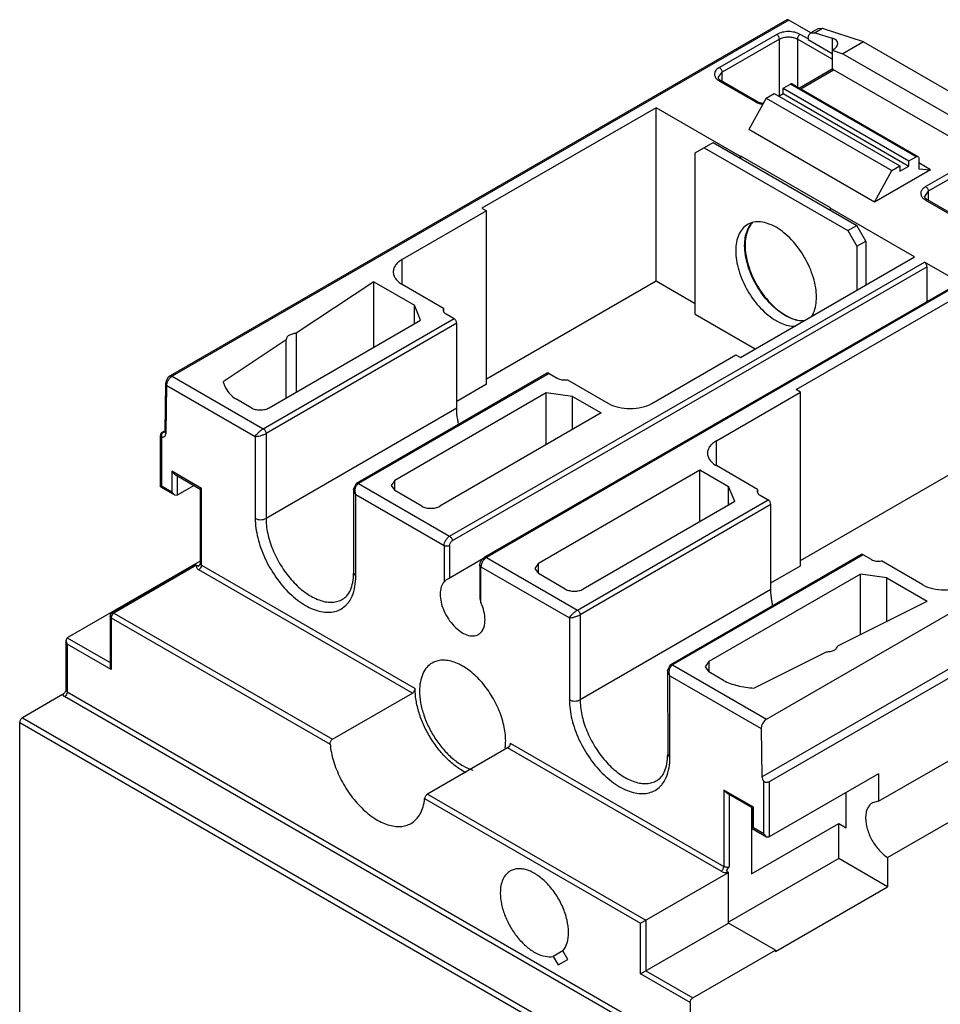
# Model space of a CAD drawing. Header units: millimetres. Extents: x 23 to 133, y 17 to 200.
# Tile 2 of 3: x 23 to 95, y 123 to 200. Entities that reach past the tile are written whole.
import ezdxf

# ---------------------------------------------------------------- set-up
doc = ezdxf.new("R2010")
doc.units = ezdxf.units.MM
doc.header["$LTSCALE"] = 14.093995
doc.layers.get('0').update_dxf_attribs({"linetype": 'CONTINUOUS'})

msp = doc.modelspace()

# ---------------------------------------------------------------- linework, layer by layer
at = {"color": 7, "linetype": 'Continuous'}
for p, q in [((83.083, 200.041), (34.505, 171.995)), ((83.233, 200.026), (34.655, 171.98)), ((84.972, 199.023), (83.233, 200.026)), ((85.532, 199.338), (84.966, 199.012)), ((85.879, 199.358), (85.313, 199.031)), ((85.879, 199.358), (85.532, 199.338)), ((89.118, 198.317), (85.879, 199.358)), ((82.287, 198.899), (77.762, 196.286)), ((84.75, 198.539), (84.126, 198.899)), ((84.966, 199.012), (85.313, 199.031)), ((85.313, 199.031), (86.657, 198.599)), ((86.657, 198.599), (86.657, 196.139)), ((82.501, 198.532), (77.974, 195.918)), ((82.5, 194.073), (82.501, 198.532)), ((83.914, 198.531), (83.913, 194.761)), ((86.657, 196.948), (83.914, 198.531)), ((84.761, 198.488), (86.657, 197.394)), ((89.118, 198.317), (87.492, 197.378)), ((89.118, 198.317), (99.173, 192.512)), ((86.657, 197.646), (87.492, 197.378)), ((87.492, 197.378), (97.547, 191.573)), ((77.681, 195.51), (77.974, 195.918)), ((77.681, 195.51), (77.681, 195.51)), ((77.974, 195.204), (77.974, 195.918)), ((86.653, 196.147), (84.083, 194.663)), ((84.171, 194.613), (86.765, 196.11)), ((98.362, 189.418), (86.765, 196.11)), ((77.762, 195.224), (80.578, 193.6)), ((80.728, 193.614), (77.912, 195.239)), ((82.796, 194.652), (83.361, 194.979)), ((93.261, 189.266), (83.361, 194.979)), ((83.511, 194.993), (93.411, 189.281)), ((81.452, 193.883), (82.089, 194.251)), ((82.089, 194.251), (91.988, 188.538)), ((82.448, 194.043), (82.796, 194.244)), ((82.796, 194.244), (82.796, 194.652)), ((82.796, 194.652), (92.695, 188.939)), ((82.796, 194.244), (92.695, 188.531)), ((72.773, 193.124), (59.056, 185.204)), ((72.773, 179.462), (72.773, 193.124)), ((79.416, 189.291), (72.773, 193.124)), ((81.452, 193.883), (80.081, 191.405)), ((81.452, 193.883), (91.352, 188.17)), ((89.98, 185.692), (80.081, 191.405)), ((75.867, 189.564), (77.281, 190.381)), ((77.281, 190.381), (88.595, 183.849)), ((75.867, 176.859), (75.867, 189.564)), ((76.574, 189.972), (87.888, 183.441)), ((79.451, 189.311), (79.416, 189.291)), ((79.416, 189.148), (79.416, 189.291)), ((79.451, 189.148), (79.451, 189.311)), ((86.523, 185.231), (79.451, 189.311)), ((92.695, 188.939), (93.261, 189.266)), ((94.013, 186.908), (98.362, 189.418)), ((91.352, 188.17), (91.988, 188.538)), ((91.988, 188.538), (91.988, 188.123)), ((91.988, 188.123), (92.695, 188.531)), ((92.695, 188.531), (92.695, 188.939)), ((93.473, 189.143), (93.473, 188.32)), ((94.394, 188.24), (93.473, 188.771)), ((98.574, 189.051), (94.225, 186.54)), ((94.394, 188.24), (89.98, 185.692)), ((89.98, 185.692), (91.352, 188.17)), ((93.473, 188.32), (94.394, 188.24)), ((94.225, 186.54), (93.933, 186.133)), ((93.933, 186.133), (93.933, 186.133)), ((94.225, 186.54), (94.225, 185.861)), ((94.013, 185.847), (96.829, 184.222)), ((96.979, 184.237), (94.164, 185.861)), ((59.409, 185), (52.777, 181.171)), ((59.056, 185.204), (59.409, 185)), ((59.409, 171.338), (59.409, 185)), ((86.523, 185.231), (86.487, 185.21)), ((86.487, 185.21), (86.487, 185.066)), ((93.138, 181.372), (86.487, 185.21)), ((87.888, 183.441), (88.595, 183.849)), ((89.302, 182.624), (88.595, 183.849)), ((87.888, 183.441), (88.595, 182.216)), ((88.595, 182.216), (89.302, 182.624)), ((89.302, 182.624), (89.302, 179.157)), ((88.595, 182.216), (88.595, 178.749)), ((52.777, 179.212), (52.777, 181.171)), ((56.506, 159.37), (93.912, 180.967)), ((79.42, 173.452), (93.138, 181.372)), ((96.811, 179.294), (93.912, 180.967)), ((94.124, 180.599), (56.718, 159.003)), ((94.125, 177.844), (94.124, 180.599)), ((50.546, 179.421), (44.426, 175.357)), ((50.546, 174.255), (50.546, 179.421)), ((50.546, 179.421), (53.746, 177.574)), ((52.777, 179.212), (56.026, 177.336)), ((96.661, 179.308), (59.255, 157.712)), ((96.811, 179.294), (59.405, 157.697)), ((72.773, 179.462), (59.409, 171.746)), ((75.867, 177.676), (72.773, 179.462)), ((83.804, 170.922), (97.522, 178.842)), ((53.746, 176.103), (53.746, 177.574)), ((54.225, 176.379), (53.746, 177.574)), ((56.026, 177.336), (55.993, 177.204)), ((56.026, 177.336), (56.026, 177.1)), ((56.227, 176.877), (56.859, 176.513)), ((75.867, 176.859), (80.594, 174.13)), ((41.834, 167.837), (56.859, 176.513)), ((57.072, 176.145), (42.046, 167.47)), ((42.293, 169.49), (54.225, 176.379)), ((57.073, 169.449), (57.072, 176.145)), ((44.426, 175.357), (44.426, 170.722)), ((43.64, 174.835), (38.663, 171.529)), ((43.64, 170.268), (43.64, 174.835)), ((72.434, 169.827), (79.067, 173.656)), ((79.067, 173.656), (79.42, 173.452)), ((81.473, 144.963), (130.051, 173.01)), ((64.205, 172.202), (49.179, 163.527)), ((64.355, 172.187), (49.329, 163.512)), ((64.355, 172.187), (64.995, 171.818)), ((34.655, 171.98), (41.834, 167.837)), ((65.79, 171.702), (69.04, 169.827)), ((34.139, 171.374), (34.083, 167.647)), ((34.17, 167.52), (34.227, 171.247)), ((34.227, 171.247), (41.197, 167.225)), ((64.126, 170.663), (52.187, 163.773)), ((59.409, 171.338), (57.073, 169.989)), ((64.126, 166.586), (64.126, 170.663)), ((66.203, 170.386), (64.126, 170.663)), ((77.525, 166.889), (84.158, 170.718)), ((84.158, 170.718), (83.804, 170.922)), ((84.158, 157.049), (84.158, 170.718)), ((40.879, 169.49), (39.724, 170.157)), ((66.203, 167.785), (66.203, 170.386)), ((66.203, 170.386), (68.456, 169.086)), ((57.073, 169.449), (42.047, 160.774)), ((68.456, 169.086), (55.728, 161.738)), ((81.113, 140.423), (131.529, 169.531)), ((33.871, 167.571), (34.063, 167.682)), ((34.082, 167.648), (33.964, 167.58)), ((130.473, 168.198), (81.683, 140.03)), ((33.722, 163.272), (33.721, 167.311)), ((33.809, 167.189), (33.81, 163.323)), ((41.197, 167.225), (41.199, 160.774)), ((42.046, 167.47), (42.047, 160.774)), ((77.525, 164.93), (77.525, 166.889)), ((34.622, 164.487), (34.623, 162.854)), ((34.622, 164.487), (34.835, 164.263)), ((36.956, 163.14), (34.622, 164.487)), ((63.506, 157.249), (76.234, 164.597)), ((76.234, 160.516), (76.234, 164.597)), ((76.234, 164.597), (78.495, 163.293)), ((80.775, 163.055), (77.525, 164.93)), ((84.158, 157.458), (97.522, 165.173)), ((34.835, 164.263), (36.868, 163.09)), ((35.047, 164.141), (35.047, 162.609)), ((52.187, 163.773), (51.9, 163.37)), ((52.197, 162.962), (52.197, 163.776)), ((33.722, 163.272), (33.81, 163.323)), ((33.722, 163.272), (34.835, 162.63)), ((34.623, 162.854), (33.81, 163.323)), ((36.374, 163.375), (35.047, 162.609)), ((36.956, 163.14), (36.868, 163.09)), ((36.868, 163.09), (36.869, 157.22)), ((36.957, 157.098), (36.956, 163.14)), ((48.941, 163.073), (48.942, 156.449)), ((49.329, 163.512), (56.506, 159.37)), ((51.9, 163.37), (52.192, 162.962)), ((54.314, 161.737), (52.193, 162.962)), ((78.495, 161.821), (78.495, 163.293)), ((78.973, 162.097), (78.495, 163.293)), ((80.775, 163.055), (80.742, 162.922)), ((80.775, 163.055), (80.775, 162.818)), ((34.623, 162.854), (34.835, 162.63)), ((34.835, 162.63), (35.047, 162.609)), ((49.118, 156.204), (49.117, 162.655)), ((49.117, 162.655), (56.082, 158.636)), ((66.582, 153.556), (81.608, 162.231)), ((78.973, 162.097), (67.042, 155.209)), ((80.976, 162.596), (81.608, 162.231)), ((90.31, 138.492), (131.888, 162.497)), ((81.821, 161.864), (66.795, 153.188)), ((81.822, 155.167), (81.821, 161.864)), ((56.082, 158.636), (56.082, 155.803)), ((56.506, 158.636), (56.507, 156.092)), ((56.423, 156.044), (59.141, 157.613)), ((59.405, 157.697), (66.582, 153.556)), ((88.954, 157.921), (73.928, 149.245)), ((89.104, 157.906), (74.078, 149.23)), ((89.744, 157.536), (89.104, 157.906)), ((91.016, 134.061), (132.594, 158.066)), ((36.869, 157.412), (26.387, 151.361)), ((36.415, 157.094), (29.91, 153.338)), ((36.565, 157.079), (30.06, 153.323)), ((36.59, 157.065), (36.565, 157.079)), ((53.584, 147.013), (36.745, 156.73)), ((36.957, 157.098), (53.79, 147.384)), ((58.893, 157.085), (58.894, 154.468)), ((58.982, 154.13), (58.981, 156.963)), ((58.981, 156.963), (65.946, 152.943)), ((63.506, 157.249), (63.214, 156.841)), ((63.214, 156.841), (63.506, 156.433)), ((63.506, 156.433), (63.506, 157.249)), ((81.822, 155.701), (84.158, 157.049)), ((93.789, 155.545), (90.539, 157.42)), ((48.942, 156.449), (49.118, 156.204)), ((65.628, 155.209), (63.506, 156.433)), ((88.875, 156.381), (76.936, 149.491)), ((88.875, 151.617), (88.875, 156.381)), ((90.952, 156.104), (88.875, 156.381)), ((90.952, 152.66), (90.952, 156.104)), ((90.952, 156.104), (94.144, 154.262)), ((81.822, 155.167), (66.796, 146.492)), ((58.894, 154.468), (58.982, 154.13)), ((87.104, 150.729), (94.144, 154.262)), ((29.76, 153.078), (29.76, 149.169)), ((29.848, 152.955), (29.848, 148.873)), ((29.848, 152.955), (47.097, 143.002)), ((30.06, 153.323), (47.291, 143.38)), ((65.946, 152.943), (65.947, 146.492)), ((66.795, 153.188), (66.796, 146.492)), ((26.3, 151.166), (26.387, 151.361)), ((26.387, 151.361), (29.76, 149.414)), ((26.3, 147.232), (26.3, 151.166)), ((26.387, 150.871), (26.3, 151.166)), ((26.387, 150.871), (26.387, 147.109)), ((29.848, 148.873), (26.387, 150.871)), ((80.475, 147.402), (86.201, 150.275)), ((29.848, 148.873), (29.76, 149.169)), ((74.078, 149.23), (81.473, 144.963)), ((76.936, 149.491), (76.649, 149.088)), ((76.649, 149.088), (76.942, 148.68)), ((76.946, 149.494), (76.946, 148.68)), ((73.69, 148.791), (73.691, 142.167)), ((73.867, 141.922), (73.866, 148.373)), ((73.866, 148.373), (81.056, 144.224)), ((78.096, 148.014), (76.942, 148.68)), ((26.02, 146.897), (22.852, 145.068)), ((75.037, 118.546), (26.175, 146.742)), ((26.387, 147.109), (75.249, 118.913)), ((47.291, 143.38), (53.584, 147.013)), ((22.852, 145.068), (71.643, 116.913)), ((22.64, 119.572), (22.64, 144.701)), ((22.64, 144.701), (71.431, 116.545)), ((81.056, 144.224), (81.113, 140.423)), ((61.285, 143.059), (78.114, 133.348)), ((61.067, 142.695), (54.774, 139.061)), ((77.902, 132.98), (61.067, 142.695)), ((73.691, 142.167), (73.867, 141.922)), ((90.31, 140.664), (81.683, 135.684)), ((90.31, 140.664), (90.31, 138.492)), ((81.259, 135.929), (81.259, 140.058)), ((81.683, 140.03), (81.683, 135.684)), ((54.774, 139.061), (71.983, 129.131)), ((78.115, 139.378), (78.114, 133.348)), ((78.115, 139.378), (78.327, 139.154)), ((80.449, 138.03), (78.115, 139.378)), ((78.327, 139.154), (80.361, 137.979)), ((78.539, 139.031), (78.538, 133.347)), ((87.752, 136.4), (87.752, 139.187)), ((54.544, 138.704), (71.559, 128.886)), ((90.31, 138.492), (89.823, 138.371)), ((80.291, 138.02), (80.289, 132.769)), ((80.361, 137.979), (80.36, 136.346)), ((80.449, 138.03), (80.361, 137.979)), ((80.448, 136.397), (80.449, 138.03)), ((80.289, 132.769), (87.164, 136.739)), ((80.29, 136.774), (80.36, 136.815)), ((87.164, 133.99), (87.164, 136.739)), ((87.164, 136.739), (87.752, 136.4)), ((80.448, 136.397), (80.36, 136.346)), ((80.36, 136.346), (81.471, 135.705)), ((81.259, 135.929), (80.448, 136.397)), ((81.259, 135.929), (81.471, 135.705)), ((81.471, 135.705), (81.683, 135.684)), ((87.164, 133.99), (78.488, 128.981)), ((91.017, 131.766), (87.164, 133.99)), ((91.016, 134.061), (91.017, 131.766)), ((71.559, 128.886), (78.489, 132.889)), ((78.488, 128.891), (78.486, 132.887)), ((82.178, 126.662), (91.017, 131.766)), ((71.559, 124.89), (78.488, 128.891)), ((71.559, 124.89), (71.559, 128.886)), ((71.983, 129.131), (71.983, 125.135)), ((82.178, 126.761), (78.488, 128.891)), ((65.43, 126.703), (64.68, 126.27)), ((65.817, 126.033), (65.43, 126.704)), ((75.672, 123.005), (82.178, 126.761)), ((82.178, 126.761), (82.178, 126.662)), ((64.68, 126.27), (65.068, 125.6)), ((65.068, 125.6), (65.817, 126.033)), ((75.46, 122.637), (71.559, 124.89)), ((71.983, 125.135), (75.672, 123.005)), ((75.46, 122.637), (75.461, 118.725))]:
    msp.add_line(p, q, dxfattribs=at)
for points in [[(34.505, 171.995), (34.322, 171.837), (34.19, 171.616), (34.139, 171.374)], [(49.179, 163.527), (49.115, 163.482), (48.941, 163.073)], [(73.927, 149.245), (73.864, 149.2), (73.69, 148.791)]]:
    msp.add_lwpolyline(points, dxfattribs=at)
for centre, radius, start, end in [((85.758, 198.555), 0.999, 180.03661, 183.82819), ((81.285, 194.849), 1.435, 240.4867, 245.46229), ((81.699, 182.843), 1.811, 144.8355, 145.47396), ((34.021, 167.311), 0.3, 119.99985, 180.01178), ((34.021, 167.707), 0.133, 291.41403, 299.95731), ((47.039, 160.777), 4.992, 180.03739, 184.52369), ((36.742, 157.295), 0.273, 259.64655, 270.69271), ((35.344, 158.141), 1.795, 325.20314, 327.57414), ((36.49, 157.115), 0.464, 316.49065, 321.1569), ((30.06, 153.078), 0.3, 119.99985, 180), ((30.308, 152.927), 0.463, 158.85397, 163.97424), ((30.349, 152.911), 0.507, 141.19236, 158.82363), ((71.788, 146.496), 4.992, 180.03739, 184.52369), ((78.344, 133.823), 0.945, 268.86457, 278.79645)]:
    msp.add_arc(centre, radius, start, end, dxfattribs=at)
for centre, major_axis, ratio, start_param, end_param in [((85.596, 197.987), (1.496, 0.239), 0.440352, 5.427639, 6.998435), ((81.48, 144.469), (0.292, 0.524), 0.587339, 0.776353, 2.347149)]:
    msp.add_ellipse(centre, major_axis=major_axis, ratio=ratio, start_param=start_param, end_param=end_param, dxfattribs=at)
for points, knots in [([(83.233, 200.026), (83.208, 200.04), (83.159, 200.061), (83.103, 200.053), (83.083, 200.041)], [0, 0, 0, 0, 0.550073, 1, 1, 1, 1]), ([(84.126, 198.899), (83.996, 198.974), (83.692, 199.084), (83.207, 199.137), (82.721, 199.084), (82.418, 198.974), (82.287, 198.899)], [0, 0, 0, 0, 0.237212, 0.499952, 0.762718, 1, 1, 1, 1]), ([(82.5, 198.531), (82.5, 198.604), (82.45, 198.747), (82.35, 198.862), (82.287, 198.899)], [0, 0, 0, 0, 0.499757, 1, 1, 1, 1]), ([(82.501, 198.532), (82.601, 198.59), (82.834, 198.674), (83.208, 198.714), (83.581, 198.674), (83.814, 198.589), (83.914, 198.531)], [0, 0, 0, 0, 0.237338, 0.500151, 0.762883, 1, 1, 1, 1]), ([(84.126, 198.899), (84.063, 198.862), (83.964, 198.748), (83.914, 198.604), (83.914, 198.531)], [0, 0, 0, 0, 0.499734, 1, 1, 1, 1]), ([(84.759, 198.554), (84.759, 198.605), (84.767, 198.701), (84.806, 198.834), (84.871, 198.941), (84.933, 198.993), (84.966, 199.012)], [0, 0, 0, 0, 0.289468, 0.549166, 0.782338, 1, 1, 1, 1]), ([(77.762, 196.286), (77.673, 196.235), (77.519, 196.12), (77.397, 195.917), (77.376, 195.751), (77.401, 195.585), (77.471, 195.472), (77.528, 195.408)], [0, 0, 0, 0, 0.289189, 0.531607, 0.643798, 0.756188, 1, 1, 1, 1]), ([(77.762, 196.286), (77.825, 196.25), (77.924, 196.135), (77.974, 195.991), (77.974, 195.918)], [0, 0, 0, 0, 0.499745, 1, 1, 1, 1]), ([(77.912, 195.239), (77.872, 195.263), (77.803, 195.309), (77.728, 195.386), (77.691, 195.453), (77.68, 195.494), (77.68, 195.51)], [0, 0, 0, 0, 0.38168, 0.667154, 0.865065, 1, 1, 1, 1]), ([(86.765, 196.11), (86.759, 196.114), (86.736, 196.126), (86.711, 196.135), (86.693, 196.138)], [0, 0, 0, 0, 0.268966, 1, 1, 1, 1]), ([(77.528, 195.408), (77.544, 195.391), (77.614, 195.32), (77.696, 195.262), (77.762, 195.224)], [0, 0, 0, 0, 0.234838, 1, 1, 1, 1]), ([(77.912, 195.239), (77.892, 195.251), (77.837, 195.259), (77.787, 195.239), (77.762, 195.224)], [0, 0, 0, 0, 0.450043, 1, 1, 1, 1]), ([(83.511, 194.993), (83.491, 195.005), (83.436, 195.013), (83.386, 194.993), (83.361, 194.979)], [0, 0, 0, 0, 0.45, 1, 1, 1, 1]), ([(80.578, 193.599), (80.603, 193.614), (80.652, 193.634), (80.708, 193.626), (80.728, 193.614)], [0, 0, 0, 0, 0.549954, 1, 1, 1, 1]), ([(80.689, 193.543), (80.726, 193.526), (80.887, 193.46), (81.057, 193.42), (81.188, 193.401)], [0, 0, 0, 0, 0.237327, 1, 1, 1, 1]), ([(81.215, 193.456), (81.169, 193.463), (81.001, 193.495), (80.836, 193.553), (80.728, 193.615)], [0, 0, 0, 0, 0.274392, 1, 1, 1, 1]), ([(93.261, 189.266), (93.286, 189.28), (93.335, 189.301), (93.391, 189.293), (93.411, 189.281)], [0, 0, 0, 0, 0.550001, 1, 1, 1, 1]), ([(93.411, 189.281), (93.431, 189.269), (93.466, 189.225), (93.473, 189.172), (93.473, 189.143)], [0, 0, 0, 0, 0.449982, 1, 1, 1, 1]), ([(94.013, 186.908), (93.925, 186.856), (93.771, 186.743), (93.648, 186.539), (93.627, 186.373), (93.652, 186.207), (93.721, 186.094), (93.78, 186.03)], [0, 0, 0, 0, 0.289231, 0.53168, 0.643864, 0.756233, 1, 1, 1, 1]), ([(94.013, 186.908), (94.076, 186.871), (94.176, 186.757), (94.225, 186.613), (94.225, 186.54)], [0, 0, 0, 0, 0.499965, 1, 1, 1, 1]), ([(94.164, 185.861), (94.123, 185.885), (94.055, 185.931), (93.979, 186.008), (93.942, 186.076), (93.931, 186.116), (93.931, 186.133)], [0, 0, 0, 0, 0.381742, 0.667253, 0.865149, 1, 1, 1, 1]), ([(93.78, 186.03), (93.795, 186.013), (93.866, 185.943), (93.947, 185.885), (94.013, 185.847)], [0, 0, 0, 0, 0.235111, 1, 1, 1, 1]), ([(94.164, 185.861), (94.144, 185.873), (94.088, 185.881), (94.038, 185.861), (94.013, 185.847)], [0, 0, 0, 0, 0.448017, 1, 1, 1, 1]), ([(79.981, 183.925), (79.833, 183.839), (79.555, 183.605), (79.259, 183.122), (79.084, 182.526), (79.049, 182.093), (79.049, 181.865)], [0, 0, 0, 0, 0.217783, 0.45091, 0.710297, 1, 1, 1, 1]), ([(79.756, 182.273), (79.756, 182.428), (79.786, 182.979), (79.954, 183.539), (80.183, 183.865)], [0, 0, 0, 0, 0.279627, 1, 1, 1, 1]), ([(80.207, 183.869), (80.137, 183.768), (79.873, 183.284), (79.791, 182.718), (79.791, 182.293)], [0, 0, 0, 0, 0.224737, 1, 1, 1, 1]), ([(82.231, 183.702), (82.034, 183.816), (81.641, 184.003), (81.037, 184.148), (80.471, 184.134), (80.129, 184.01), (79.981, 183.925)], [0, 0, 0, 0, 0.289702, 0.549088, 0.782216, 1, 1, 1, 1]), ([(80.183, 183.865), (80.197, 183.884), (80.251, 183.959), (80.312, 184.029), (80.36, 184.078)], [0, 0, 0, 0, 0.253795, 1, 1, 1, 1]), ([(80.381, 184.083), (80.366, 184.068), (80.309, 184.005), (80.256, 183.938), (80.219, 183.886)], [0, 0, 0, 0, 0.246859, 1, 1, 1, 1]), ([(85.413, 178.19), (85.413, 178.442), (85.367, 178.965), (85.117, 180.04), (84.536, 181.358), (83.685, 182.52), (82.879, 183.274), (82.449, 183.576), (82.231, 183.702)], [0, 0, 0, 0, 0.114226, 0.23756, 0.500001, 0.762441, 0.885775, 1, 1, 1, 1]), ([(82.938, 176.761), (82.72, 176.887), (82.29, 177.189), (81.484, 177.943), (80.634, 179.105), (80.052, 180.423), (79.802, 181.498), (79.756, 182.021), (79.756, 182.273)], [0, 0, 0, 0, 0.114225, 0.237558, 0.499999, 0.76244, 0.885774, 1, 1, 1, 1]), ([(79.791, 182.293), (79.791, 182.042), (79.838, 181.518), (80.088, 180.444), (80.669, 179.126), (81.52, 177.963), (82.325, 177.209), (82.756, 176.908), (82.973, 176.782)], [0, 0, 0, 0, 0.114226, 0.23756, 0.500001, 0.762441, 0.885775, 1, 1, 1, 1]), ([(79.049, 181.865), (79.049, 181.613), (79.095, 181.09), (79.345, 180.015), (79.926, 178.697), (80.777, 177.535), (81.583, 176.781), (82.013, 176.479), (82.231, 176.353)], [0, 0, 0, 0, 0.114226, 0.23756, 0.500001, 0.762441, 0.885775, 1, 1, 1, 1]), ([(52.777, 181.171), (52.671, 181.11), (52.48, 180.978), (52.252, 180.738), (52.107, 180.473), (52.074, 180.282), (52.074, 180.191)], [0, 0, 0, 0, 0.289565, 0.549152, 0.782281, 1, 1, 1, 1]), ([(94.124, 180.599), (94.124, 180.672), (94.074, 180.815), (93.975, 180.93), (93.912, 180.967)], [0, 0, 0, 0, 0.50003, 1, 1, 1, 1]), ([(52.074, 180.191), (52.074, 180.1), (52.107, 179.909), (52.252, 179.644), (52.48, 179.404), (52.671, 179.272), (52.777, 179.212)], [0, 0, 0, 0, 0.217733, 0.450861, 0.71044, 1, 1, 1, 1]), ([(85.025, 176.656), (85.09, 176.757), (85.337, 177.231), (85.413, 177.778), (85.413, 178.19)], [0, 0, 0, 0, 0.225414, 1, 1, 1, 1]), ([(55.993, 177.204), (55.993, 177.177), (55.999, 177.141), (56.011, 177.107), (56.014, 177.098)], [0, 0, 0, 0, 0.744067, 1, 1, 1, 1]), ([(56.014, 177.098), (56.017, 177.091), (56.031, 177.061), (56.049, 177.033), (56.064, 177.013)], [0, 0, 0, 0, 0.241291, 1, 1, 1, 1]), ([(56.064, 177.013), (56.075, 177), (56.122, 176.947), (56.18, 176.905), (56.227, 176.877)], [0, 0, 0, 0, 0.232191, 1, 1, 1, 1]), ([(57.072, 176.145), (57.072, 176.218), (57.022, 176.362), (56.922, 176.476), (56.859, 176.513)], [0, 0, 0, 0, 0.50003, 1, 1, 1, 1]), ([(82.231, 176.353), (82.359, 176.279), (82.831, 176.038), (83.371, 175.902), (83.754, 175.922)], [0, 0, 0, 0, 0.278018, 1, 1, 1, 1]), ([(84.461, 176.33), (84.341, 176.324), (83.807, 176.348), (83.295, 176.556), (82.938, 176.761)], [0, 0, 0, 0, 0.225415, 1, 1, 1, 1]), ([(82.973, 176.782), (83.101, 176.708), (83.573, 176.467), (84.113, 176.331), (84.496, 176.351)], [0, 0, 0, 0, 0.278018, 1, 1, 1, 1]), ([(44.426, 175.357), (44.322, 175.339), (44.168, 175.312), (43.976, 175.249), (43.85, 175.19), (43.745, 175.119), (43.675, 175.029), (43.644, 174.932), (43.641, 174.867), (43.64, 174.835)], [0, 0, 0, 0, 0.305269, 0.450137, 0.585784, 0.708037, 0.813253, 0.908109, 1, 1, 1, 1]), ([(64.355, 172.187), (64.33, 172.202), (64.281, 172.222), (64.225, 172.214), (64.205, 172.202)], [0, 0, 0, 0, 0.550016, 1, 1, 1, 1]), ([(34.234, 171.331), (34.238, 171.358), (34.261, 171.475), (34.308, 171.586), (34.354, 171.664)], [0, 0, 0, 0, 0.236711, 1, 1, 1, 1]), ([(34.354, 171.664), (34.37, 171.691), (34.435, 171.791), (34.518, 171.881), (34.588, 171.935)], [0, 0, 0, 0, 0.260491, 1, 1, 1, 1]), ([(34.505, 171.995), (34.525, 172.006), (34.579, 172.015), (34.629, 171.995), (34.655, 171.98)], [0, 0, 0, 0, 0.427752, 1, 1, 1, 1]), ([(34.588, 171.935), (34.594, 171.939), (34.615, 171.955), (34.638, 171.97), (34.655, 171.98)], [0, 0, 0, 0, 0.257444, 1, 1, 1, 1]), ([(38.663, 171.53), (38.673, 171.501), (38.711, 171.387), (38.755, 171.276), (38.793, 171.193)], [0, 0, 0, 0, 0.247705, 1, 1, 1, 1]), ([(64.995, 171.818), (65.108, 171.753), (65.375, 171.674), (65.651, 171.678), (65.79, 171.702)], [0, 0, 0, 0, 0.477858, 1, 1, 1, 1]), ([(34.227, 171.247), (34.201, 171.263), (34.158, 171.297), (34.139, 171.351), (34.139, 171.374)], [0, 0, 0, 0, 0.570804, 1, 1, 1, 1]), ([(34.227, 171.247), (34.227, 171.254), (34.228, 171.282), (34.231, 171.31), (34.234, 171.331)], [0, 0, 0, 0, 0.242114, 1, 1, 1, 1]), ([(38.793, 171.193), (38.883, 170.995), (39.132, 170.587), (39.506, 170.283), (39.724, 170.156)], [0, 0, 0, 0, 0.463544, 1, 1, 1, 1]), ([(40.879, 169.49), (40.979, 169.432), (41.213, 169.348), (41.586, 169.307), (41.959, 169.348), (42.193, 169.433), (42.293, 169.49)], [0, 0, 0, 0, 0.237229, 0.499986, 0.76275, 1, 1, 1, 1]), ([(57.207, 168.259), (57.185, 168.361), (57.11, 168.754), (57.073, 169.154), (57.073, 169.449)], [0, 0, 0, 0, 0.261044, 1, 1, 1, 1]), ([(69.04, 169.827), (69.281, 169.687), (69.841, 169.485), (70.737, 169.388), (71.633, 169.485), (72.193, 169.688), (72.434, 169.827)], [0, 0, 0, 0, 0.237239, 0.499986, 0.76274, 1, 1, 1, 1]), ([(33.871, 167.571), (33.877, 167.575), (33.907, 167.587), (33.94, 167.586), (33.964, 167.58)], [0, 0, 0, 0, 0.23541, 1, 1, 1, 1]), ([(33.964, 167.58), (33.956, 167.576), (33.926, 167.556), (33.9, 167.53), (33.883, 167.508)], [0, 0, 0, 0, 0.239868, 1, 1, 1, 1]), ([(33.964, 167.58), (33.973, 167.578), (34.008, 167.571), (34.046, 167.574), (34.07, 167.584)], [0, 0, 0, 0, 0.270545, 1, 1, 1, 1]), ([(34.072, 167.58), (34.072, 167.579), (34.07, 167.577), (34.072, 167.58), (34.073, 167.584), (34.075, 167.588), (34.076, 167.591)], [0, 0, 0, 0, 0.161836, 0.20316, 0.472197, 1, 1, 1, 1]), ([(34.076, 167.591), (34.077, 167.595), (34.081, 167.613), (34.082, 167.632), (34.083, 167.647)], [0, 0, 0, 0, 0.178745, 1, 1, 1, 1]), ([(34.093, 167.6), (34.096, 167.592), (34.116, 167.56), (34.146, 167.535), (34.17, 167.52)], [0, 0, 0, 0, 0.226466, 1, 1, 1, 1]), ([(34.117, 167.303), (34.126, 167.318), (34.158, 167.386), (34.169, 167.462), (34.17, 167.52)], [0, 0, 0, 0, 0.228056, 1, 1, 1, 1]), ([(41.197, 167.225), (41.229, 167.278), (41.31, 167.39), (41.461, 167.552), (41.637, 167.707), (41.768, 167.799), (41.834, 167.837)], [0, 0, 0, 0, 0.207847, 0.464896, 0.743364, 1, 1, 1, 1]), ([(41.834, 167.837), (41.896, 167.801), (41.996, 167.686), (42.046, 167.543), (42.046, 167.47)], [0, 0, 0, 0, 0.499978, 1, 1, 1, 1]), ([(33.809, 167.189), (33.784, 167.203), (33.741, 167.236), (33.721, 167.288), (33.721, 167.311)], [0, 0, 0, 0, 0.550776, 1, 1, 1, 1]), ([(33.803, 167.307), (33.801, 167.297), (33.797, 167.258), (33.802, 167.217), (33.809, 167.189)], [0, 0, 0, 0, 0.255237, 1, 1, 1, 1]), ([(33.809, 167.189), (33.825, 167.185), (33.887, 167.173), (33.952, 167.178), (33.995, 167.195)], [0, 0, 0, 0, 0.270583, 1, 1, 1, 1]), ([(33.883, 167.508), (33.876, 167.499), (33.847, 167.457), (33.828, 167.41), (33.817, 167.373)], [0, 0, 0, 0, 0.243105, 1, 1, 1, 1]), ([(33.995, 167.195), (34.02, 167.205), (34.068, 167.234), (34.103, 167.278), (34.117, 167.303)], [0, 0, 0, 0, 0.489113, 1, 1, 1, 1]), ([(41.197, 167.225), (41.258, 167.225), (41.394, 167.24), (41.608, 167.289), (41.832, 167.364), (41.979, 167.431), (42.046, 167.47)], [0, 0, 0, 0, 0.20478, 0.459434, 0.739114, 1, 1, 1, 1]), ([(77.525, 166.889), (77.42, 166.828), (77.229, 166.697), (77.001, 166.457), (76.856, 166.191), (76.823, 166.001), (76.823, 165.909)], [0, 0, 0, 0, 0.289565, 0.549152, 0.782281, 1, 1, 1, 1]), ([(76.823, 165.909), (76.823, 165.818), (76.856, 165.628), (77.001, 165.362), (77.229, 165.122), (77.42, 164.991), (77.525, 164.93)], [0, 0, 0, 0, 0.217733, 0.450861, 0.71044, 1, 1, 1, 1]), ([(49.117, 162.655), (49.065, 162.716), (48.979, 162.846), (48.941, 163), (48.941, 163.073)], [0, 0, 0, 0, 0.522275, 1, 1, 1, 1]), ([(49.117, 162.655), (49.103, 162.695), (49.059, 162.86), (49.06, 163.039), (49.092, 163.164)], [0, 0, 0, 0, 0.247067, 1, 1, 1, 1]), ([(49.092, 163.164), (49.1, 163.195), (49.137, 163.311), (49.207, 163.419), (49.277, 163.476)], [0, 0, 0, 0, 0.263406, 1, 1, 1, 1]), ([(49.179, 163.527), (49.198, 163.538), (49.253, 163.547), (49.303, 163.527), (49.329, 163.512)], [0, 0, 0, 0, 0.428422, 1, 1, 1, 1]), ([(80.742, 162.922), (80.742, 162.896), (80.747, 162.859), (80.759, 162.825), (80.763, 162.817)], [0, 0, 0, 0, 0.744067, 1, 1, 1, 1]), ([(80.763, 162.817), (80.766, 162.809), (80.78, 162.779), (80.798, 162.751), (80.813, 162.731)], [0, 0, 0, 0, 0.241291, 1, 1, 1, 1]), ([(80.813, 162.731), (80.824, 162.719), (80.871, 162.666), (80.929, 162.623), (80.976, 162.596)], [0, 0, 0, 0, 0.232191, 1, 1, 1, 1]), ([(81.821, 161.864), (81.821, 161.936), (81.771, 162.08), (81.671, 162.195), (81.608, 162.231)], [0, 0, 0, 0, 0.50003, 1, 1, 1, 1]), ([(54.314, 161.737), (54.414, 161.679), (54.648, 161.595), (55.021, 161.554), (55.394, 161.595), (55.628, 161.68), (55.728, 161.738)], [0, 0, 0, 0, 0.237229, 0.499986, 0.76275, 1, 1, 1, 1]), ([(41.199, 160.774), (41.199, 160.262), (41.352, 159.185), (41.915, 157.614), (42.775, 156.123), (43.693, 155.038), (44.511, 154.333), (45.127, 153.916), (45.746, 153.609), (46.353, 153.42), (46.934, 153.355), (47.476, 153.42), (47.963, 153.614), (48.235, 153.825), (48.355, 153.945)], [0, 0, 0, 0, 0.131674, 0.276866, 0.426934, 0.572175, 0.640279, 0.704136, 0.763189, 0.81728, 0.866748, 0.912551, 0.956291, 1, 1, 1, 1]), ([(41.199, 160.774), (41.259, 160.739), (41.399, 160.688), (41.623, 160.664), (41.847, 160.688), (41.987, 160.739), (42.047, 160.774)], [0, 0, 0, 0, 0.237204, 0.499986, 0.762775, 1, 1, 1, 1]), ([(42.063, 160.383), (42.096, 159.96), (42.267, 159.086), (42.759, 157.82), (43.465, 156.621), (44.331, 155.582), (45.291, 154.78), (46.15, 154.341), (46.818, 154.181), (47.277, 154.157), (47.705, 154.226), (47.964, 154.335), (48.083, 154.404)], [0, 0, 0, 0, 0.13313, 0.276864, 0.424065, 0.566974, 0.698573, 0.813981, 0.865301, 0.912735, 0.957185, 1, 1, 1, 1]), ([(56.082, 158.636), (56.082, 158.705), (56.108, 158.852), (56.199, 159.058), (56.332, 159.24), (56.446, 159.336), (56.506, 159.37)], [0, 0, 0, 0, 0.237189, 0.499871, 0.762702, 1, 1, 1, 1]), ([(56.506, 159.37), (56.569, 159.334), (56.669, 159.219), (56.718, 159.076), (56.718, 159.003)], [0, 0, 0, 0, 0.499719, 1, 1, 1, 1]), ([(56.506, 158.636), (56.506, 158.708), (56.556, 158.852), (56.655, 158.967), (56.718, 159.003)], [0, 0, 0, 0, 0.500015, 1, 1, 1, 1]), ([(56.506, 158.636), (56.443, 158.599), (56.294, 158.57), (56.145, 158.599), (56.082, 158.636)], [0, 0, 0, 0, 0.499766, 1, 1, 1, 1]), ([(59.338, 157.652), (59.316, 157.635), (59.227, 157.559), (59.155, 157.465), (59.11, 157.389)], [0, 0, 0, 0, 0.236891, 1, 1, 1, 1]), ([(59.255, 157.712), (59.276, 157.724), (59.331, 157.732), (59.38, 157.712), (59.405, 157.697)], [0, 0, 0, 0, 0.450029, 1, 1, 1, 1]), ([(59.405, 157.697), (59.4, 157.694), (59.376, 157.68), (59.354, 157.665), (59.338, 157.652)], [0, 0, 0, 0, 0.242457, 1, 1, 1, 1]), ([(89.104, 157.906), (89.079, 157.92), (89.029, 157.94), (88.974, 157.932), (88.954, 157.921)], [0, 0, 0, 0, 0.550016, 1, 1, 1, 1]), ([(89.744, 157.536), (89.857, 157.471), (90.124, 157.393), (90.399, 157.396), (90.539, 157.42)], [0, 0, 0, 0, 0.477858, 1, 1, 1, 1]), ([(36.565, 157.079), (36.541, 157.093), (36.491, 157.113), (36.436, 157.105), (36.415, 157.094)], [0, 0, 0, 0, 0.550017, 1, 1, 1, 1]), ([(36.59, 157.065), (36.585, 157.055), (36.571, 157.017), (36.567, 156.975), (36.572, 156.945)], [0, 0, 0, 0, 0.257807, 1, 1, 1, 1]), ([(36.572, 156.945), (36.573, 156.935), (36.583, 156.893), (36.605, 156.854), (36.626, 156.829)], [0, 0, 0, 0, 0.238275, 1, 1, 1, 1]), ([(36.693, 157.026), (36.684, 157.027), (36.648, 157.036), (36.614, 157.051), (36.59, 157.065)], [0, 0, 0, 0, 0.233531, 1, 1, 1, 1]), ([(36.626, 156.829), (36.633, 156.819), (36.668, 156.781), (36.711, 156.75), (36.745, 156.73)], [0, 0, 0, 0, 0.232676, 1, 1, 1, 1]), ([(36.826, 156.796), (36.82, 156.789), (36.795, 156.765), (36.767, 156.743), (36.745, 156.73)], [0, 0, 0, 0, 0.264971, 1, 1, 1, 1]), ([(36.957, 157.098), (36.957, 157.05), (36.934, 156.951), (36.884, 156.865), (36.851, 156.824)], [0, 0, 0, 0, 0.477243, 1, 1, 1, 1]), ([(36.869, 157.22), (36.869, 157.215), (36.868, 157.201), (36.864, 157.186), (36.859, 157.179)], [0, 0, 0, 0, 0.350087, 1, 1, 1, 1]), ([(36.869, 157.22), (36.869, 157.206), (36.874, 157.186), (36.882, 157.169), (36.885, 157.165)], [0, 0, 0, 0, 0.737831, 1, 1, 1, 1]), ([(36.885, 157.165), (36.889, 157.158), (36.908, 157.131), (36.935, 157.11), (36.957, 157.098)], [0, 0, 0, 0, 0.228298, 1, 1, 1, 1]), ([(58.981, 156.963), (58.956, 156.977), (58.914, 157.01), (58.893, 157.062), (58.893, 157.085)], [0, 0, 0, 0, 0.55009, 1, 1, 1, 1]), ([(58.986, 157.042), (58.985, 157.035), (58.982, 157.009), (58.981, 156.982), (58.981, 156.963)], [0, 0, 0, 0, 0.257342, 1, 1, 1, 1]), ([(59.11, 157.389), (59.094, 157.361), (59.036, 157.252), (58.998, 157.132), (58.986, 157.042)], [0, 0, 0, 0, 0.260491, 1, 1, 1, 1]), ([(48.083, 154.404), (48.211, 154.478), (48.461, 154.69), (48.734, 155.149), (48.908, 155.752), (48.943, 156.204), (48.942, 156.449)], [0, 0, 0, 0, 0.192312, 0.415384, 0.683415, 1, 1, 1, 1]), ([(48.606, 154.25), (48.692, 154.376), (49.018, 154.976), (49.118, 155.677), (49.118, 156.204)], [0, 0, 0, 0, 0.224839, 1, 1, 1, 1]), ([(56.082, 155.803), (56.123, 155.846), (56.234, 155.934), (56.354, 156.004), (56.423, 156.044)], [0, 0, 0, 0, 0.426991, 1, 1, 1, 1]), ([(56.082, 155.803), (55.973, 155.685), (55.805, 155.363), (55.765, 155.009), (55.765, 154.818)], [0, 0, 0, 0, 0.457408, 1, 1, 1, 1]), ([(65.628, 155.209), (65.728, 155.151), (65.962, 155.066), (66.335, 155.026), (66.708, 155.066), (66.942, 155.151), (67.042, 155.209)], [0, 0, 0, 0, 0.237229, 0.499986, 0.76275, 1, 1, 1, 1]), ([(81.956, 153.978), (81.934, 154.08), (81.859, 154.472), (81.822, 154.872), (81.822, 155.167)], [0, 0, 0, 0, 0.261044, 1, 1, 1, 1]), ([(93.789, 155.545), (94.03, 155.406), (94.59, 155.203), (95.486, 155.106), (96.382, 155.203), (96.942, 155.406), (97.183, 155.545)], [0, 0, 0, 0, 0.237239, 0.499986, 0.76274, 1, 1, 1, 1]), ([(55.765, 154.818), (55.765, 154.605), (55.824, 154.155), (56.047, 153.496), (56.391, 152.86), (56.828, 152.301), (57.323, 151.863), (57.838, 151.581), (58.275, 151.495), (58.585, 151.541), (58.721, 151.597), (58.782, 151.633)], [0, 0, 0, 0, 0.128741, 0.270421, 0.417625, 0.562026, 0.695752, 0.813067, 0.91247, 0.95712, 1, 1, 1, 1]), ([(48.355, 153.945), (48.378, 153.968), (48.469, 154.064), (48.551, 154.168), (48.606, 154.25)], [0, 0, 0, 0, 0.246175, 1, 1, 1, 1]), ([(59.3, 152.777), (59.3, 152.999), (59.236, 153.465), (59.081, 153.907), (58.982, 154.13)], [0, 0, 0, 0, 0.475784, 1, 1, 1, 1]), ([(29.848, 152.955), (29.823, 152.97), (29.781, 153.003), (29.76, 153.055), (29.76, 153.078)], [0, 0, 0, 0, 0.550026, 1, 1, 1, 1]), ([(29.863, 153.055), (29.861, 153.047), (29.852, 153.014), (29.848, 152.98), (29.848, 152.955)], [0, 0, 0, 0, 0.264702, 1, 1, 1, 1]), ([(29.91, 153.338), (29.93, 153.349), (29.986, 153.358), (30.035, 153.337), (30.06, 153.323)], [0, 0, 0, 0, 0.449265, 1, 1, 1, 1]), ([(30.06, 153.323), (30.05, 153.317), (30.011, 153.291), (29.977, 153.257), (29.954, 153.229)], [0, 0, 0, 0, 0.231068, 1, 1, 1, 1]), ([(65.946, 152.943), (65.977, 152.996), (66.059, 153.109), (66.21, 153.27), (66.386, 153.426), (66.516, 153.518), (66.582, 153.556)], [0, 0, 0, 0, 0.207847, 0.464896, 0.743364, 1, 1, 1, 1]), ([(65.946, 152.943), (66.007, 152.943), (66.143, 152.958), (66.357, 153.007), (66.581, 153.082), (66.728, 153.15), (66.795, 153.188)], [0, 0, 0, 0, 0.20478, 0.459434, 0.739114, 1, 1, 1, 1]), ([(66.582, 153.556), (66.645, 153.519), (66.745, 153.405), (66.795, 153.261), (66.795, 153.188)], [0, 0, 0, 0, 0.499978, 1, 1, 1, 1]), ([(58.782, 151.633), (58.865, 151.68), (59.019, 151.81), (59.183, 152.079), (59.281, 152.41), (59.3, 152.651), (59.3, 152.777)], [0, 0, 0, 0, 0.217724, 0.450873, 0.710468, 1, 1, 1, 1]), ([(86.201, 150.275), (86.31, 150.275), (86.471, 150.281), (86.675, 150.329), (86.804, 150.389), (86.91, 150.463), (87.019, 150.569), (87.072, 150.666), (87.104, 150.729)], [0, 0, 0, 0, 0.302985, 0.447105, 0.578383, 0.697015, 0.804978, 1, 1, 1, 1]), ([(55.134, 149.38), (54.976, 149.289), (54.679, 149.04), (54.364, 148.524), (54.177, 147.888), (54.14, 147.425), (54.14, 147.182)], [0, 0, 0, 0, 0.217771, 0.450898, 0.710294, 1, 1, 1, 1]), ([(60.928, 143.265), (60.928, 143.675), (60.813, 144.538), (60.385, 145.804), (59.724, 147.024), (58.886, 148.098), (57.937, 148.938), (57.078, 149.408), (56.406, 149.586), (55.944, 149.62), (55.513, 149.557), (55.252, 149.449), (55.134, 149.38)], [0, 0, 0, 0, 0.128705, 0.270297, 0.417455, 0.561793, 0.695456, 0.812715, 0.864676, 0.912511, 0.957138, 1, 1, 1, 1]), ([(73.841, 148.882), (73.849, 148.913), (73.886, 149.029), (73.956, 149.138), (74.026, 149.195)], [0, 0, 0, 0, 0.263406, 1, 1, 1, 1]), ([(73.928, 149.245), (73.947, 149.256), (74.002, 149.266), (74.052, 149.245), (74.078, 149.23)], [0, 0, 0, 0, 0.428422, 1, 1, 1, 1]), ([(73.866, 148.373), (73.813, 148.434), (73.728, 148.564), (73.69, 148.718), (73.69, 148.791)], [0, 0, 0, 0, 0.522275, 1, 1, 1, 1]), ([(73.866, 148.373), (73.852, 148.413), (73.808, 148.578), (73.809, 148.757), (73.841, 148.882)], [0, 0, 0, 0, 0.247067, 1, 1, 1, 1]), ([(53.584, 147.013), (53.647, 147.049), (53.722, 147.141), (53.777, 147.275), (53.79, 147.349), (53.79, 147.384)], [0, 0, 0, 0, 0.49634, 0.76105, 1, 1, 1, 1]), ([(57.818, 140.744), (57.548, 140.876), (57.012, 141.21), (56.27, 141.849), (55.58, 142.627), (54.97, 143.511), (54.466, 144.464), (54.087, 145.449), (53.85, 146.425), (53.79, 147.073), (53.79, 147.384)], [0, 0, 0, 0, 0.111189, 0.232578, 0.361639, 0.495079, 0.629219, 0.760281, 0.884874, 1, 1, 1, 1]), ([(78.096, 148.014), (78.261, 147.919), (78.625, 147.76), (79.419, 147.536), (80.049, 147.448), (80.475, 147.402)], [0, 0, 0, 0, 0.230681, 0.479243, 1, 1, 1, 1]), ([(26.02, 146.897), (26.075, 146.929), (26.175, 147.023), (26.252, 147.132), (26.29, 147.191)], [0, 0, 0, 0, 0.477755, 1, 1, 1, 1]), ([(26.02, 146.897), (26.027, 146.882), (26.065, 146.818), (26.126, 146.771), (26.175, 146.742)], [0, 0, 0, 0, 0.224495, 1, 1, 1, 1]), ([(26.281, 146.836), (26.273, 146.826), (26.242, 146.791), (26.205, 146.759), (26.175, 146.742)], [0, 0, 0, 0, 0.267037, 1, 1, 1, 1]), ([(26.387, 147.109), (26.387, 147.062), (26.364, 146.963), (26.314, 146.877), (26.281, 146.836)], [0, 0, 0, 0, 0.477196, 1, 1, 1, 1]), ([(26.29, 147.191), (26.291, 147.192), (26.297, 147.205), (26.3, 147.22), (26.3, 147.232)], [0, 0, 0, 0, 0.128383, 1, 1, 1, 1]), ([(26.31, 147.187), (26.313, 147.18), (26.333, 147.148), (26.363, 147.124), (26.387, 147.11)], [0, 0, 0, 0, 0.225566, 1, 1, 1, 1]), ([(54.14, 147.182), (54.14, 146.872), (54.206, 146.223), (54.464, 145.251), (54.872, 144.277), (55.411, 143.35), (56.054, 142.515), (56.77, 141.812), (57.525, 141.277), (58.064, 141.034), (58.328, 140.955)], [0, 0, 0, 0, 0.117651, 0.245554, 0.37999, 0.516633, 0.650862, 0.778333, 0.895453, 1, 1, 1, 1]), ([(65.947, 146.492), (66.008, 146.457), (66.148, 146.407), (66.372, 146.382), (66.596, 146.407), (66.736, 146.458), (66.796, 146.492)], [0, 0, 0, 0, 0.237204, 0.499986, 0.762775, 1, 1, 1, 1]), ([(65.947, 146.492), (65.948, 145.98), (66.101, 144.903), (66.664, 143.333), (67.524, 141.842), (68.442, 140.756), (69.26, 140.051), (69.876, 139.634), (70.495, 139.327), (71.101, 139.138), (71.683, 139.074), (72.225, 139.138), (72.712, 139.332), (72.984, 139.543), (73.104, 139.664)], [0, 0, 0, 0, 0.131674, 0.276866, 0.426934, 0.572175, 0.640279, 0.704136, 0.763189, 0.81728, 0.866748, 0.912551, 0.956291, 1, 1, 1, 1]), ([(66.811, 146.102), (66.844, 145.678), (67.015, 144.804), (67.508, 143.538), (68.214, 142.34), (69.079, 141.301), (70.04, 140.498), (70.899, 140.059), (71.566, 139.899), (72.026, 139.875), (72.454, 139.944), (72.713, 140.054), (72.831, 140.122)], [0, 0, 0, 0, 0.13313, 0.276864, 0.424065, 0.566974, 0.698573, 0.813981, 0.865301, 0.912735, 0.957185, 1, 1, 1, 1]), ([(22.852, 145.068), (22.789, 145.032), (22.689, 144.917), (22.64, 144.773), (22.64, 144.701)], [0, 0, 0, 0, 0.499996, 1, 1, 1, 1]), ([(47.097, 143.002), (47.09, 143.076), (47.129, 143.225), (47.228, 143.343), (47.291, 143.38)], [0, 0, 0, 0, 0.505286, 1, 1, 1, 1]), ([(47.097, 143.002), (47.138, 142.554), (47.33, 141.634), (47.862, 140.305), (48.613, 139.052), (49.528, 137.968), (50.54, 137.134), (51.442, 136.679), (52.143, 136.515), (52.624, 136.492), (53.073, 136.566), (53.346, 136.681), (53.47, 136.753)], [0, 0, 0, 0, 0.134038, 0.278198, 0.425388, 0.567992, 0.699166, 0.814203, 0.865401, 0.912759, 0.957184, 1, 1, 1, 1]), ([(60.889, 142.697), (60.896, 142.742), (60.919, 142.931), (60.928, 143.121), (60.928, 143.265)], [0, 0, 0, 0, 0.242811, 1, 1, 1, 1]), ([(61.176, 142.789), (61.167, 142.779), (61.135, 142.744), (61.098, 142.712), (61.067, 142.695)], [0, 0, 0, 0, 0.266921, 1, 1, 1, 1]), ([(61.285, 143.058), (61.285, 143.011), (61.26, 142.913), (61.208, 142.828), (61.176, 142.789)], [0, 0, 0, 0, 0.476539, 1, 1, 1, 1]), ([(72.831, 140.122), (72.96, 140.196), (73.21, 140.408), (73.483, 140.867), (73.657, 141.47), (73.691, 141.923), (73.691, 142.167)], [0, 0, 0, 0, 0.192312, 0.415384, 0.683415, 1, 1, 1, 1]), ([(73.355, 139.968), (73.441, 140.094), (73.767, 140.695), (73.867, 141.396), (73.867, 141.922)], [0, 0, 0, 0, 0.224839, 1, 1, 1, 1]), ([(81.113, 140.423), (81.114, 140.36), (81.146, 140.228), (81.215, 140.112), (81.259, 140.058)], [0, 0, 0, 0, 0.478788, 1, 1, 1, 1]), ([(73.104, 139.664), (73.127, 139.687), (73.218, 139.782), (73.299, 139.886), (73.355, 139.968)], [0, 0, 0, 0, 0.246175, 1, 1, 1, 1]), ([(81.683, 140.03), (81.652, 140.012), (81.582, 139.982), (81.468, 139.961), (81.348, 139.979), (81.284, 140.029), (81.259, 140.058)], [0, 0, 0, 0, 0.234757, 0.49213, 0.748745, 1, 1, 1, 1]), ([(54.774, 139.061), (54.711, 139.025), (54.632, 138.938), (54.567, 138.808), (54.547, 138.738), (54.544, 138.704)], [0, 0, 0, 0, 0.50437, 0.768368, 1, 1, 1, 1]), ([(53.47, 136.753), (53.619, 136.839), (53.901, 137.063), (54.224, 137.518), (54.446, 138.077), (54.521, 138.488), (54.544, 138.704)], [0, 0, 0, 0, 0.224114, 0.460094, 0.717263, 1, 1, 1, 1]), ([(89.823, 138.371), (89.737, 138.321), (89.577, 138.186), (89.406, 137.907), (89.305, 137.563), (89.285, 137.312), (89.285, 137.18)], [0, 0, 0, 0, 0.217763, 0.450877, 0.710327, 1, 1, 1, 1]), ([(89.285, 137.18), (89.285, 136.891), (89.389, 136.28), (89.758, 135.416), (90.301, 134.641), (90.767, 134.222), (91.016, 134.061)], [0, 0, 0, 0, 0.235585, 0.496444, 0.759224, 1, 1, 1, 1]), ([(61.292, 133.004), (61.167, 132.931), (60.932, 132.734), (60.682, 132.326), (60.534, 131.822), (60.505, 131.456), (60.505, 131.264)], [0, 0, 0, 0, 0.217753, 0.450878, 0.710356, 1, 1, 1, 1]), ([(65.879, 128.162), (65.879, 128.487), (65.788, 129.17), (65.449, 130.173), (64.926, 131.139), (64.262, 131.988), (63.511, 132.654), (62.831, 133.025), (62.299, 133.167), (61.933, 133.194), (61.592, 133.144), (61.386, 133.058), (61.292, 133.004)], [0, 0, 0, 0, 0.1287, 0.270297, 0.417449, 0.561787, 0.695454, 0.812713, 0.864677, 0.912509, 0.957139, 1, 1, 1, 1]), ([(77.902, 132.98), (77.932, 132.998), (77.989, 133.046), (78.075, 133.163), (78.114, 133.275), (78.114, 133.348)], [0, 0, 0, 0, 0.237752, 0.501898, 1, 1, 1, 1]), ([(77.902, 132.98), (77.931, 132.963), (78.064, 132.901), (78.213, 132.88), (78.325, 132.878)], [0, 0, 0, 0, 0.228632, 1, 1, 1, 1]), ([(78.326, 133.297), (78.306, 133.297), (78.233, 133.301), (78.16, 133.321), (78.114, 133.348)], [0, 0, 0, 0, 0.267095, 1, 1, 1, 1]), ([(78.326, 133.026), (78.347, 133.05), (78.425, 133.152), (78.49, 133.264), (78.538, 133.347)], [0, 0, 0, 0, 0.246829, 1, 1, 1, 1]), ([(78.326, 133.297), (78.345, 133.297), (78.418, 133.301), (78.492, 133.321), (78.538, 133.347)], [0, 0, 0, 0, 0.267129, 1, 1, 1, 1]), ([(78.326, 133.026), (78.338, 133.012), (78.386, 132.96), (78.441, 132.913), (78.486, 132.887)], [0, 0, 0, 0, 0.265518, 1, 1, 1, 1]), ([(60.505, 131.264), (60.505, 130.968), (60.581, 130.346), (60.868, 129.426), (61.315, 128.526), (61.891, 127.707), (62.558, 127.026), (63.271, 126.53), (63.985, 126.25), (64.467, 126.23), (64.68, 126.27)], [0, 0, 0, 0, 0.124579, 0.261139, 0.403862, 0.545971, 0.680782, 0.802768, 0.908831, 1, 1, 1, 1]), ([(65.43, 126.704), (65.585, 126.883), (65.822, 127.362), (65.879, 127.883), (65.879, 128.162)], [0, 0, 0, 0, 0.458764, 1, 1, 1, 1]), ([(75.46, 122.637), (75.46, 122.71), (75.51, 122.854), (75.609, 122.969), (75.672, 123.005)], [0, 0, 0, 0, 0.500015, 1, 1, 1, 1])]:
    msp.add_open_spline(points, degree=3, knots=knots, dxfattribs=at)
for points in [[(86.693, 196.138), (86.681, 196.139), (86.669, 196.14), (86.657, 196.139)], [(34.082, 167.647), (34.082, 167.631), (34.086, 167.615), (34.093, 167.6)], [(33.817, 167.373), (33.811, 167.351), (33.806, 167.329), (33.803, 167.307)], [(49.277, 163.476), (49.293, 163.489), (49.311, 163.502), (49.329, 163.512)], [(58.893, 157.085), (58.893, 157.326), (59.046, 157.592), (59.255, 157.712)], [(36.818, 157.117), (36.795, 157.084), (36.771, 157.052), (36.745, 157.021)], [(74.026, 149.195), (74.042, 149.208), (74.059, 149.22), (74.078, 149.23)], [(26.299, 147.232), (26.299, 147.217), (26.303, 147.201), (26.31, 147.187)]]:
    msp.add_open_spline(points, degree=3, dxfattribs=at)

doc.saveas('drawing.dxf')
